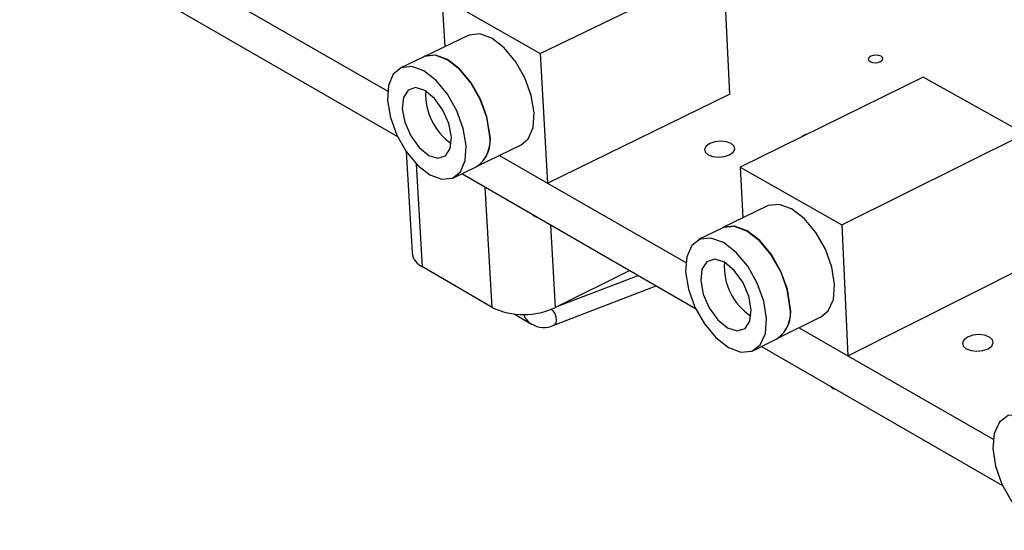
# Model space of a CAD drawing. Extents: x 67 to 205, y 67 to 144.
# Tile 1 of 14: x 67 to 95, y 82 to 97. Entities that reach past the tile are written whole.
import ezdxf

# ---------------------------------------------------------------- set-up
doc = ezdxf.new("R2010")
doc.units = 0
doc.layers.get('0').update_dxf_attribs({"linetype": 'CONTINUOUS'})

msp = doc.modelspace()

# ---------------------------------------------------------------- linework, layer by layer
at = {"color": 7, "linetype": 'CONTINUOUS'}
for p, q in [((66.573, 100.628), (77.347, 94.441)), ((66.658, 99.441), (77.634, 93.116)), ((81.816, 95.547), (87.167, 98.127)), ((87.167, 98.127), (87.353, 94.352)), ((78.933, 97.185), (81.816, 95.547)), ((78.933, 97.185), (79.017, 95.74)), ((79.707, 96.071), (78.409, 95.448)), ((78.402, 95.445), (77.717, 95.116)), ((81.816, 95.547), (82.026, 91.754)), ((93.028, 94.855), (87.67, 92.223)), ((96.002, 93.194), (93.028, 94.855)), ((82.026, 91.754), (87.353, 94.352)), ((90.641, 90.536), (96.002, 93.194)), ((79.963, 92.244), (81.258, 92.873)), ((77.886, 92.679), (78.063, 89.71)), ((80.618, 92.562), (82.026, 91.754)), ((79.273, 91.909), (79.956, 92.241)), ((79.52, 92.029), (86.358, 88.089)), ((87.67, 92.223), (90.641, 90.536)), ((87.67, 92.223), (87.743, 90.737)), ((82.027, 91.754), (86.074, 89.43)), ((88.444, 91.083), (87.143, 90.441)), ((90.641, 90.536), (90.818, 86.706)), ((87.136, 90.438), (86.45, 90.099)), ((90.818, 86.706), (96.155, 89.383)), ((80.403, 88.118), (78.37, 89.301)), ((84.441, 89.194), (82.259, 88.118)), ((82.208, 87.599), (85.209, 88.751)), ((81.05, 87.926), (81.559, 87.629)), ((88.752, 87.204), (90.049, 87.852)), ((89.392, 87.524), (90.818, 86.706)), ((88.06, 86.859), (88.745, 87.201)), ((88.292, 86.975), (95.35, 82.908)), ((90.818, 86.706), (95.071, 84.264))]:
    msp.add_line(p, q, dxfattribs=at)
at = {"color": 8, "linetype": 'CONTINUOUS'}
for p, q in [((78.37, 89.301), (78.192, 92.305)), ((80.403, 88.118), (80.202, 91.637)), ((82.259, 88.118), (82.126, 90.528)), ((82.331, 88.153), (84.683, 89.055))]:
    msp.add_line(p, q, dxfattribs=at)
at = {"color": 7, "linetype": 'CONTINUOUS'}
for points in [[(81.258, 92.873), (81.461, 93.047), (81.602, 93.376), (81.632, 93.812), (81.55, 94.313), (81.362, 94.83), (81.087, 95.312), (80.753, 95.711), (80.393, 95.988), (80.041, 96.116), (79.733, 96.083), (79.707, 96.071)], [(80.329, 93.18), (80.246, 93.682), (80.057, 94.2), (79.782, 94.683), (79.448, 95.083), (79.088, 95.361), (78.736, 95.49), (78.428, 95.457), (78.402, 95.445)], [(80.336, 93.184), (80.253, 93.686), (80.064, 94.203), (79.789, 94.686), (79.455, 95.086), (79.094, 95.364), (78.743, 95.493), (78.435, 95.46), (78.409, 95.448)], [(91.773, 95.307), (91.824, 95.343), (91.845, 95.385), (91.834, 95.428), (91.793, 95.464), (91.727, 95.488), (91.646, 95.497), (91.563, 95.488), (91.491, 95.464), (91.44, 95.428), (91.418, 95.385), (91.429, 95.343), (91.471, 95.307), (91.537, 95.282), (91.618, 95.274), (91.7, 95.282), (91.773, 95.307)], [(79.645, 92.849), (79.561, 93.351), (79.372, 93.869), (79.097, 94.353), (78.763, 94.753), (78.402, 95.032), (78.051, 95.161), (77.743, 95.128), (77.509, 94.937), (77.372, 94.608), (77.344, 94.171), (77.428, 93.671), (77.616, 93.155), (77.89, 92.674), (78.222, 92.275), (78.581, 91.996), (78.932, 91.865), (79.24, 91.895), (79.476, 92.083), (79.615, 92.412), (79.645, 92.849)], [(79.212, 93.097), (79.136, 93.492), (78.962, 93.89), (78.716, 94.231), (78.436, 94.461), (78.165, 94.546), (77.944, 94.474), (77.807, 94.255), (77.774, 93.924), (77.85, 93.53), (78.024, 93.133), (78.269, 92.794), (78.548, 92.564), (78.819, 92.477), (79.04, 92.548), (79.178, 92.766), (79.212, 93.097)], [(87.358, 92.58), (87.465, 92.656), (87.511, 92.745), (87.49, 92.834), (87.404, 92.91), (87.267, 92.96), (87.1, 92.978), (86.929, 92.96), (86.778, 92.91), (86.671, 92.834), (86.625, 92.745), (86.646, 92.656), (86.731, 92.58), (86.868, 92.53), (87.035, 92.512), (87.208, 92.53), (87.358, 92.58)], [(90.049, 87.852), (90.246, 88.018), (90.395, 88.347), (90.432, 88.787), (90.351, 89.294), (90.162, 89.818), (89.883, 90.307), (89.541, 90.714), (89.17, 90.998), (88.807, 91.131), (88.487, 91.102), (88.444, 91.083)], [(81.58, 90.843), (81.611, 90.814), (81.662, 90.778)], [(81.662, 90.778), (81.712, 90.756), (81.743, 90.749)], [(89.125, 88.136), (89.045, 88.644), (88.855, 89.168), (88.575, 89.659), (88.233, 90.067), (87.862, 90.352), (87.499, 90.486), (87.179, 90.457), (87.136, 90.438)], [(89.132, 88.139), (89.051, 88.647), (88.862, 89.172), (88.582, 89.662), (88.24, 90.07), (87.869, 90.355), (87.506, 90.489), (87.186, 90.46), (87.143, 90.441)], [(88.44, 87.794), (88.358, 88.302), (88.168, 88.828), (87.888, 89.319), (87.546, 89.727), (87.175, 90.012), (86.812, 90.147), (86.493, 90.118), (86.248, 89.928), (86.102, 89.597), (86.068, 89.157), (86.15, 88.651), (86.34, 88.128), (86.618, 87.64), (86.958, 87.233), (87.328, 86.947), (87.69, 86.811), (88.01, 86.837), (88.256, 87.024), (88.404, 87.354), (88.44, 87.794)], [(87.994, 88.051), (87.919, 88.45), (87.743, 88.854), (87.491, 89.2), (87.204, 89.436), (86.924, 89.526), (86.694, 89.455), (86.549, 89.237), (86.511, 88.902), (86.586, 88.504), (86.762, 88.102), (87.012, 87.756), (87.299, 87.52), (87.579, 87.43), (87.809, 87.499), (87.955, 87.717), (87.994, 88.051)], [(94.926, 86.91), (95.032, 86.989), (95.077, 87.081), (95.053, 87.173), (94.964, 87.251), (94.824, 87.303), (94.654, 87.322), (94.48, 87.303), (94.327, 87.251), (94.221, 87.173), (94.176, 87.081), (94.199, 86.989), (94.288, 86.91), (94.428, 86.858), (94.599, 86.84), (94.773, 86.858), (94.926, 86.91)], [(90.307, 85.813), (90.34, 85.784), (90.392, 85.748)], [(90.392, 85.748), (90.444, 85.724), (90.475, 85.717)], [(97.507, 82.584), (97.428, 83.097), (97.236, 83.63), (96.951, 84.129), (96.601, 84.545), (96.219, 84.838), (95.844, 84.978), (95.512, 84.953), (95.256, 84.765), (95.101, 84.432), (95.061, 83.989), (95.141, 83.477), (95.332, 82.947), (95.615, 82.451), (95.964, 82.036), (96.344, 81.743), (96.718, 81.6), (97.05, 81.623), (97.308, 81.809), (97.465, 82.14), (97.507, 82.584)]]:
    msp.add_lwpolyline(points, dxfattribs=at)
at = {"color": 8, "linetype": 'CONTINUOUS'}
msp.add_lwpolyline([(82.121, 88.073), (82.186, 88.017), (82.239, 87.936), (82.274, 87.84), (82.284, 87.744), (82.268, 87.664), (82.229, 87.611), (82.208, 87.599)], dxfattribs=at)
at = {"color": 7, "linetype": 'CONTINUOUS'}
for centre, radius, start, end in [((80.209, 94.344), 1.75, 176.9966, 234.9276), ((79.43, 92.993), 0.918, 304.9499, 11.7486), ((79.437, 92.997), 0.918, 304.9495, 11.7479), ((89.64, 92.947), 0.234, 95.2538, 137.0645), ((78.583, 89.781), 0.525, 187.7442, 245.9843), ((88.942, 89.317), 1.742, 176.2456, 236.6039), ((81.331, 90.068), 2.16, 244.5491, 295.4508), ((88.218, 87.96), 0.924, 304.7332, 10.9661), ((88.225, 87.964), 0.924, 304.7327, 10.9654), ((81.917, 88.14), 0.614, 234.4414, 298.2102)]:
    msp.add_arc(centre, radius, start, end, dxfattribs=at)
at = {"color": 8, "linetype": 'CONTINUOUS'}
msp.add_arc((81.85, 88.109), 0.561, 200.7973, 238.2496, dxfattribs=at)

doc.saveas('drawing.dxf')
